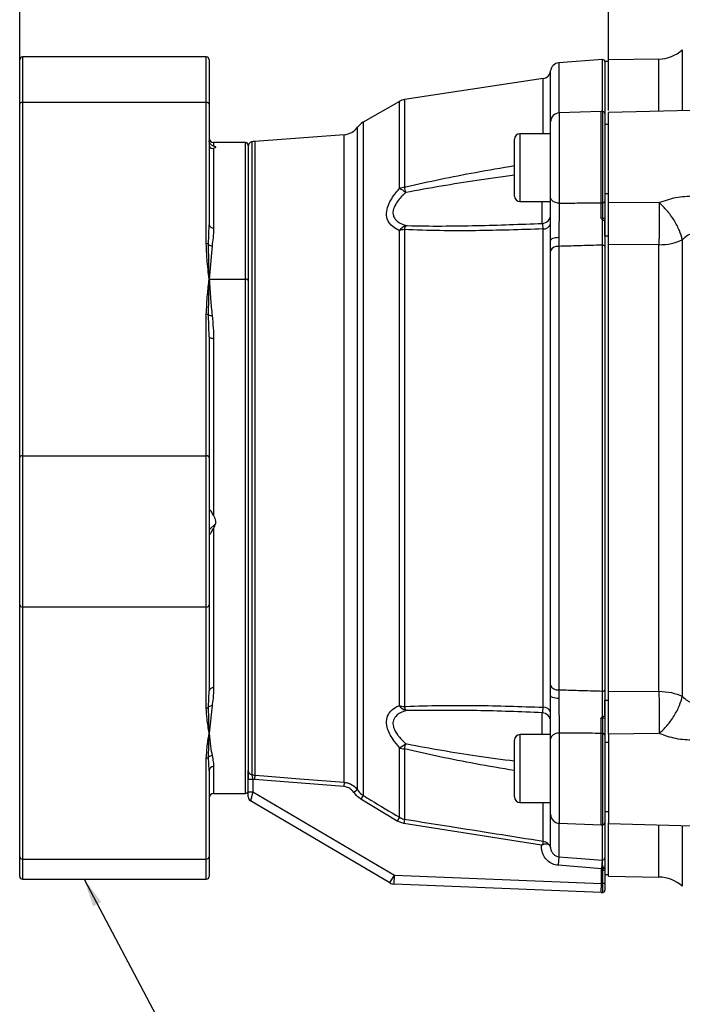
# Model space of a CAD drawing. Header units: inches. Extents: x 0.4 to 16.6, y 0.2 to 10.8.
# Tile 8 of 15: x 7.4 to 10.4, y 3.9 to 8.4. Entities that reach past the tile are written whole.
import ezdxf

# ---------------------------------------------------------------- set-up
doc = ezdxf.new("R2010")
doc.units = ezdxf.units.IN
doc.header["$MEASUREMENT"] = 0
doc.layers.add('SLD-0', color=7, linetype='Continuous', lineweight=25)
doc.styles.add('SLDTEXTSTYLE0', font='TXT', dxfattribs={"width": 0.75})
doc.dimstyles.new('SLDDIMSTYLE0', dxfattribs={"dimtxt": 0.145833, "dimasz": 0.13, "dimexe": 0, "dimexo": 0.0625, "dimgap": 0.036458, "dimtad": 0, "dimtih": 1, "dimtoh": 1, "dimdec": 1, "dimlfac": 1.5, "dimrnd": 1e-09, "dimzin": 12, "dimdsep": 46, "dimtxsty": 'SLDTEXTSTYLE0', "dimsah": 1, "dimcen": 0.09, "dimadec": 0, "dimazin": 3, "dimtfac": 1, "dimtdec": 1, "dimtofl": 0, "dimtmove": 0, "dimatfit": 3, "dimfxl": 0, "dimfrac": 2, "dimtolj": 1, "dimtzin": 12, "dimarcsym": 0})
doc.dimstyles.new('SLDDIMSTYLE1', dxfattribs={"dimtxt": 0.18, "dimasz": 0.13, "dimexe": 0, "dimexo": 0.0625, "dimgap": 0, "dimtad": 0, "dimtih": 1, "dimtoh": 1, "dimdec": 0, "dimrnd": 1e-09, "dimzin": 0, "dimdsep": 46, "dimtxsty": 'Standard', "dimsah": 1, "dimcen": 0.09, "dimadec": 0, "dimazin": 0, "dimtfac": 0.13, "dimtdec": 0, "dimtofl": 0, "dimtmove": 0, "dimatfit": 3, "dimfxl": 0, "dimfrac": 2, "dimtolj": 1, "dimtzin": 0, "dimarcsym": 0})

# ---------------------------------------------------------------- blocks, each defined once
blk = doc.blocks.new('_D')
at = {"layer": 'SLD-0'}
for p, q in [((7.3838, 8.0576), (7.3838, 9.6377)), ((12.3428, 9.5519), (12.3428, 9.6377)), ((7.3838, 9.5127), (9.0371, 9.5127)), ((9.2092, 9.5127), (9.1648, 9.5127)), ((9.1648, 9.5127), (9.1648, 9.281)), ((9.5324, 9.5127), (9.5768, 9.5127)), ((9.5768, 9.5127), (9.5768, 9.281)), ((12.3428, 9.5127), (9.7044, 9.5127)), ((9.1648, 9.281), (9.2092, 9.281)), ((9.5768, 9.281), (9.5324, 9.281))]:
    blk.add_line(p, q, dxfattribs=at)
for points in [[(7.3838, 9.5127), (7.5138, 9.4927), (7.5138, 9.5327)], [(12.3428, 9.5127), (12.2128, 9.5327), (12.2128, 9.4927)]]:
    blk.add_solid(points, dxfattribs=at)
at = {"layer": 'SLD-0', "char_height": 0.14583, "attachment_point": 1, "style": 'SLDTEXTSTYLE0'}
for s, insert in [('7.4', (9.2362, 9.7303)), ('189', (9.2092, 9.469))]:
    blk.add_mtext(s, dxfattribs=dict(at, insert=insert))
blk = doc.blocks.new('_D_1')
at = {"layer": 'SLD-0'}
for p, q in [((10.0971, 8.0188), (10.0971, 8.9069)), ((10.0971, 8.7819), (10.8796, 8.7819)), ((11.0516, 8.7819), (11.0073, 8.7819)), ((11.0073, 8.7819), (11.0073, 8.5502)), ((11.2671, 8.7819), (11.3115, 8.7819)), ((11.3115, 8.7819), (11.3115, 8.5502)), ((12.3428, 8.7819), (11.4391, 8.7819)), ((11.0073, 8.5502), (11.0516, 8.5502)), ((11.3115, 8.5502), (11.2671, 8.5502))]:
    blk.add_line(p, q, dxfattribs=at)
for points in [[(10.0971, 8.7819), (10.2271, 8.7619), (10.2271, 8.8019)], [(12.3428, 8.7819), (12.2128, 8.8019), (12.2128, 8.7619)]]:
    blk.add_solid(points, dxfattribs=at)
at = {"layer": 'SLD-0', "char_height": 0.14583, "attachment_point": 1, "style": 'SLDTEXTSTYLE0'}
for s, insert in [('3.4', (11.0247, 8.9995)), ('86', (11.0516, 8.7382))]:
    blk.add_mtext(s, dxfattribs=dict(at, insert=insert))

msp = doc.modelspace()

# ---------------------------------------------------------------- linework, layer by layer
at = {"color": 7, "linetype": 'Continuous', "lineweight": 25}
for p, q in [((8.2438, 8.225), (7.3971, 8.225)), ((10.3293, 8.215), (10.097, 8.211)), ((7.3838, 8.0076), (7.3838, 8.2117)), ((8.2571, 8.2117), (8.2571, 8.0076)), ((10.0692, 8.2128), (9.8683, 8.1978)), ((10.0971, 8.2035), (10.0804, 8.2035)), ((10.0804, 8.2035), (10.0804, 7.9631)), ((9.7961, 8.125), (9.1565, 8.0281)), ((7.3838, 6.3794), (7.3838, 8.0076)), ((7.3971, 8.0153), (7.3971, 6.3871)), ((8.2438, 8.0153), (7.3971, 8.0153)), ((8.2438, 7.3637), (8.2438, 8.0153)), ((8.2571, 8.0076), (8.2571, 7.4512)), ((9.1333, 8.0199), (8.9664, 7.924)), ((12.3429, 8.0276), (10.097, 7.9688)), ((10.0637, 7.9738), (9.8704, 7.9671)), ((10.0804, 7.9631), (10.0804, 7.5597)), ((9.8301, 7.5782), (9.8301, 7.9254)), ((10.0971, 7.9129), (10.0804, 7.9129)), ((8.8793, 7.8667), (8.4673, 7.8359)), ((9.8301, 7.8712), (9.6891, 7.8712)), ((8.4238, 7.8302), (8.2771, 7.8302)), ((8.2771, 7.8042), (8.2847, 7.807)), ((8.4371, 7.8168), (8.4371, 7.1935)), ((9.6638, 7.5838), (9.6638, 7.8458)), ((8.2771, 7.8042), (8.2771, 7.4365)), ((10.0804, 7.5952), (10.0971, 7.5952)), ((9.6891, 7.5585), (9.8301, 7.5585)), ((10.0971, 7.5561), (10.3308, 7.5534)), ((10.0971, 7.3993), (10.0971, 7.5493)), ((8.2544, 7.3606), (8.2571, 7.4512)), ((10.0715, 7.473), (10.0716, 7.4821)), ((10.0804, 7.4841), (10.0804, 7.4737)), ((10.0804, 7.3993), (10.0804, 7.4692)), ((9.1333, 5.2363), (9.1333, 7.424)), ((9.1565, 7.4293), (9.1565, 5.2311)), ((9.7961, 5.2281), (9.7961, 7.4323)), ((10.0971, 7.3993), (10.0804, 7.3993)), ((10.0804, 7.3993), (10.0804, 5.2611)), ((10.0971, 5.2611), (10.0971, 7.3993)), ((8.2571, 7.2012), (8.2544, 7.3606)), ((8.2703, 7.354), (8.2571, 7.2012)), ((9.8299, 7.3314), (9.8301, 7.3794)), ((9.8687, 7.3921), (9.8683, 7.3518)), ((9.8683, 7.3518), (9.8683, 5.3085)), ((10.0692, 5.3024), (10.0692, 7.3579)), ((10.3293, 7.3589), (10.0971, 7.3606)), ((10.3293, 5.3014), (10.3293, 7.3589)), ((10.4373, 7.3819), (10.4373, 5.2784)), ((9.8299, 5.3289), (9.8299, 7.3314)), ((8.2544, 7.0357), (8.2571, 7.2012)), ((8.2571, 7.2012), (8.4238, 7.2012)), ((8.4371, 7.1935), (8.4371, 4.8962)), ((8.2438, 6.3871), (8.2438, 7.0388)), ((8.2571, 6.9358), (8.2544, 7.0357)), ((8.2571, 6.9358), (8.2571, 6.3794)), ((8.2771, 6.9278), (8.2771, 6.1128)), ((7.3838, 5.7006), (7.3838, 6.3794)), ((7.3971, 6.3871), (7.3971, 5.6897)), ((7.3971, 6.3871), (8.2438, 6.3871)), ((8.2438, 5.6897), (8.2438, 6.3871)), ((8.2571, 6.3794), (8.2571, 5.7006)), ((8.2847, 6.0975), (8.2771, 6.1128)), ((8.2771, 6.0525), (8.2771, 5.3172)), ((7.3838, 4.5392), (7.3838, 5.7006)), ((8.2438, 5.6897), (7.3971, 5.6897)), ((7.3971, 5.6897), (7.3971, 4.5283)), ((8.2438, 5.2249), (8.2438, 5.6897)), ((8.2571, 5.7006), (8.2571, 5.3037)), ((9.8301, 5.2809), (9.8299, 5.3289)), ((8.2544, 5.2292), (8.2571, 5.3037)), ((9.8683, 5.3085), (9.8687, 5.2683)), ((10.0971, 5.2998), (10.3293, 5.3014)), ((8.2571, 5.109), (8.2544, 5.2292)), ((8.2703, 5.2339), (8.2571, 5.109)), ((10.0804, 5.2611), (10.0971, 5.2611)), ((10.0804, 5.191), (10.0804, 5.2611)), ((10.0971, 5.1113), (10.0971, 5.2611)), ((10.0716, 5.1783), (10.0715, 5.1873)), ((10.0804, 5.1866), (10.0804, 5.1762)), ((8.2544, 4.9974), (8.2571, 5.109)), ((9.8301, 5.1018), (9.6891, 5.1018)), ((10.0804, 5.1007), (10.0804, 4.6973)), ((10.3308, 5.107), (10.0971, 5.1042)), ((9.1333, 4.7209), (9.1333, 5.0422)), ((9.6638, 4.8145), (9.6638, 5.0765)), ((9.8301, 4.7349), (9.8301, 5.0821)), ((10.0971, 5.0652), (10.0804, 5.0652)), ((8.2438, 4.5283), (8.2438, 4.9931)), ((8.2571, 4.936), (8.2544, 4.9974)), ((9.1565, 5.0361), (9.1565, 4.7122)), ((8.2571, 4.936), (8.2571, 4.5392)), ((8.4673, 4.9148), (8.4657, 4.8952)), ((8.4371, 4.8962), (8.4579, 4.8962)), ((8.4371, 4.8386), (8.4371, 4.8962)), ((8.4657, 4.8952), (8.4579, 4.8962)), ((8.4579, 4.8962), (8.4579, 4.8386)), ((8.8778, 4.8625), (8.4657, 4.8952)), ((8.8793, 4.8821), (8.8778, 4.8625)), ((8.2771, 4.8302), (8.4238, 4.8302)), ((8.4371, 4.8386), (8.4579, 4.8386)), ((8.4371, 4.8145), (8.4371, 4.8386)), ((8.4579, 4.8386), (8.4474, 4.7965)), ((8.4579, 4.8386), (9.1106, 4.4547)), ((8.9405, 4.847), (8.9237, 4.8355)), ((8.9664, 4.8219), (8.956, 4.8048)), ((9.0895, 4.4188), (8.4474, 4.7965)), ((9.1229, 4.7037), (8.956, 4.8048)), ((9.6891, 4.7892), (9.8301, 4.7892)), ((9.8299, 4.5815), (9.8299, 4.7892)), ((9.1333, 4.7209), (9.1229, 4.7037)), ((10.0804, 4.7474), (10.0971, 4.7474)), ((9.1534, 4.6925), (9.1229, 4.7037)), ((9.1565, 4.7122), (9.1534, 4.6925)), ((9.7882, 4.5918), (9.1534, 4.6925)), ((9.8704, 4.6933), (10.0637, 4.6865)), ((10.0804, 4.6973), (10.0804, 4.496)), ((10.097, 4.6916), (11.3006, 4.66)), ((9.7961, 4.6108), (9.7936, 4.5946)), ((7.3838, 4.4487), (7.3838, 4.5392)), ((8.2571, 4.5392), (8.2571, 4.4487)), ((9.8683, 4.5393), (9.8652, 4.4995)), ((7.3971, 4.5283), (8.2438, 4.5283)), ((10.0651, 4.4839), (9.8652, 4.4995)), ((10.0682, 4.5238), (10.0651, 4.4839)), ((10.0682, 4.5238), (10.0692, 4.5237)), ((10.0804, 4.4928), (10.0804, 4.4852)), ((9.0895, 4.4188), (9.1106, 4.4547)), ((9.1089, 4.4131), (9.1106, 4.4547)), ((9.1106, 4.4547), (10.0651, 4.4153)), ((10.0689, 4.4832), (10.0651, 4.4839)), ((10.0651, 4.4153), (10.0651, 4.4839)), ((10.0716, 4.476), (10.0689, 4.4832)), ((10.0705, 4.4849), (10.071, 4.4908)), ((10.0716, 4.476), (10.0705, 4.4849)), ((10.0716, 4.4153), (10.0716, 4.476)), ((10.0804, 4.476), (10.0716, 4.476)), ((10.0804, 4.4852), (10.0804, 4.476)), ((10.0804, 4.476), (10.0804, 4.4153)), ((10.0804, 4.4568), (10.0971, 4.4568)), ((10.097, 4.4494), (10.3293, 4.4453)), ((7.3971, 4.4354), (8.2438, 4.4354)), ((10.0634, 4.3736), (9.1089, 4.4131)), ((10.0634, 4.3736), (10.0651, 4.4153)), ((10.0651, 4.4153), (10.0716, 4.4153)), ((10.0716, 4.3741), (10.0716, 4.4153)), ((10.0804, 4.4153), (10.0716, 4.4153)), ((10.0804, 4.4153), (10.0804, 4.3844))]:
    msp.add_line(p, q, dxfattribs=at)
at = {"color": 8, "linetype": 'Continuous', "lineweight": 25}
for p, q in [((7.3971, 8.225), (7.3971, 8.0153)), ((8.2438, 8.0153), (8.2438, 8.225)), ((10.3293, 7.9749), (10.3293, 8.215)), ((10.4373, 8.2572), (10.4373, 7.9777)), ((9.8683, 8.1978), (9.8683, 7.967)), ((10.0692, 7.9737), (10.0692, 8.2128)), ((9.7961, 7.8712), (9.7961, 8.125)), ((9.8299, 7.8712), (9.8299, 8.1605)), ((9.1333, 7.6181), (9.1333, 8.0199)), ((9.1565, 8.0281), (9.1565, 7.6243)), ((9.8704, 7.9671), (9.8704, 7.5512)), ((10.0637, 7.5529), (10.0637, 7.9738)), ((10.0716, 7.5532), (10.0716, 7.9734)), ((8.9405, 4.847), (8.9405, 7.9008)), ((8.9664, 7.924), (8.9664, 4.8219)), ((8.8793, 4.8821), (8.8793, 7.8667)), ((9.6891, 7.8712), (9.6891, 7.5585)), ((8.2771, 7.8302), (8.2771, 7.8143)), ((8.4238, 7.2012), (8.4238, 7.8302)), ((8.4528, 7.8335), (8.4528, 4.9174)), ((8.4673, 7.8359), (8.4673, 4.9148)), ((9.7922, 7.4578), (9.7922, 7.5585)), ((8.4238, 4.8302), (8.4238, 7.2012)), ((8.2873, 6.0752), (8.2571, 6.046)), ((9.7922, 5.1018), (9.7922, 5.2025)), ((9.6891, 5.1018), (9.6891, 4.7892)), ((9.8704, 5.1092), (9.8704, 4.6933)), ((10.0637, 4.6865), (10.0637, 5.1074)), ((10.0716, 4.687), (10.0716, 5.1071)), ((8.2771, 4.9544), (8.2771, 4.8302)), ((9.7961, 4.6108), (9.7961, 4.7892)), ((9.8683, 4.6934), (9.8683, 4.5393)), ((10.0692, 4.5237), (10.0692, 4.6867)), ((10.3293, 4.4453), (10.3293, 4.6855)), ((10.4373, 4.6827), (10.4373, 4.4031)), ((7.3971, 4.5283), (7.3971, 4.4354)), ((8.2438, 4.4354), (8.2438, 4.5283))]:
    msp.add_line(p, q, dxfattribs=at)
at = {"color": 7, "linetype": 'Continuous', "lineweight": 25, "flags": 128}
for points in [[(7.3971, 8.0153), (7.3945, 8.0152), (7.392, 8.0148), (7.3897, 8.014), (7.3877, 8.0131), (7.386, 8.0119), (7.3848, 8.0106), (7.384, 8.0091), (7.3838, 8.0076)], [(8.2571, 8.0076), (8.2568, 8.0091), (8.2561, 8.0106), (8.2549, 8.0119), (8.2532, 8.0131), (8.2512, 8.014), (8.2489, 8.0148), (8.2464, 8.0152), (8.2438, 8.0153)], [(9.8704, 7.5512), (9.8624, 7.5518), (9.8549, 7.5535), (9.8479, 7.556), (9.8418, 7.5594), (9.8369, 7.5635), (9.8332, 7.5681), (9.8309, 7.573), (9.8301, 7.5782)], [(9.8687, 7.3921), (9.861, 7.3917), (9.8537, 7.3909), (9.8471, 7.3896), (9.8413, 7.388), (9.8365, 7.3862), (9.833, 7.384), (9.8309, 7.3818), (9.8301, 7.3794)], [(10.0692, 7.3579), (10.0714, 7.3579), (10.0735, 7.3576), (10.0754, 7.3571), (10.0771, 7.3564), (10.0785, 7.3556), (10.0796, 7.3545), (10.0802, 7.3534), (10.0804, 7.3523)], [(8.4371, 7.1935), (8.4368, 7.195), (8.4361, 7.1964), (8.4349, 7.1978), (8.4332, 7.199), (8.4312, 7.1999), (8.4289, 7.2006), (8.4264, 7.2011), (8.4238, 7.2012)], [(8.2571, 6.9358), (8.2575, 6.9342), (8.2586, 6.9327), (8.2605, 6.9313), (8.263, 6.9301), (8.266, 6.9291), (8.2694, 6.9284), (8.2732, 6.9279), (8.2771, 6.9278)], [(7.3971, 6.3871), (7.3945, 6.387), (7.392, 6.3865), (7.3897, 6.3858), (7.3877, 6.3848), (7.386, 6.3837), (7.3848, 6.3823), (7.384, 6.3809), (7.3838, 6.3794)], [(8.2571, 6.3794), (8.2568, 6.3809), (8.2561, 6.3823), (8.2549, 6.3837), (8.2532, 6.3848), (8.2512, 6.3858), (8.2489, 6.3865), (8.2464, 6.387), (8.2438, 6.3871)], [(9.8687, 5.2683), (9.861, 5.2687), (9.8537, 5.2695), (9.8471, 5.2707), (9.8413, 5.2723), (9.8365, 5.2742), (9.833, 5.2763), (9.8309, 5.2786), (9.8301, 5.2809)], [(10.0692, 5.3024), (10.0714, 5.3024), (10.0735, 5.3027), (10.0754, 5.3032), (10.0771, 5.3039), (10.0785, 5.3048), (10.0796, 5.3058), (10.0802, 5.3069), (10.0804, 5.3081)], [(9.8704, 5.1092), (9.8624, 5.1085), (9.8549, 5.1069), (9.8479, 5.1043), (9.8418, 5.1009), (9.8369, 5.0969), (9.8332, 5.0923), (9.8309, 5.0873), (9.8301, 5.0821)], [(8.4673, 4.9148), (8.5088, 4.9115), (8.675, 4.8983), (8.8793, 4.8821)], [(9.8683, 4.5393), (9.9514, 4.5329), (10.0682, 4.5238)]]:
    msp.add_lwpolyline(points, dxfattribs=at)
at = {"color": 7, "linetype": 'Continuous', "lineweight": 25}
for centre, radius, start, end in [((7.3971, 8.2117), 0.0133, 90, 180), ((8.2438, 8.2117), 0.0133, 0, 90), ((10.3264, 8.3817), 0.1667, 271, 311.7081), ((9.8714, 8.1562), 0.0417, 94.2704, 174.1396), ((10.07, 8.2024), 0.0104, 0, 94.2704), ((9.7901, 8.1646), 0.04, 278.6206, 354.1396), ((9.1665, 7.9621), 0.0667, 98.6206, 119.8916), ((9.8718, 7.9254), 0.0417, 92, 180), ((10.0651, 7.9322), 0.0417, 81.0288, 92), ((10.07, 7.9631), 0.0104, 0, 81.0288), ((8.8731, 7.9498), 0.0833, 274.2704, 323.9524), ((9.0079, 7.8517), 0.0833, 119.8916, 143.9524), ((9.6891, 7.8458), 0.0253, 90, 180), ((8.2771, 7.8502), 0.02, 180, 270), ((8.4238, 7.8168), 0.0133, 0, 90), ((8.4579, 7.8134), 0.0208, 104.4005, 180), ((8.4735, 7.7528), 0.0833, 94.2704, 104.4005), ((9.1656, 7.5435), 0.0812, 96.4019, 113.4175), ((8.4108, 7.4092), 0.7761, 14.2532, 16.0881), ((9.0801, 7.4955), 0.1337, 51.6464, 66.5412), ((9.6891, 7.5838), 0.0253, 180, 270), ((10.0651, 7.6192), 0.0663, 268.7401, 275.6252), ((10.0722, 7.5617), 0.00847, 266.1564, 346.2701), ((9.7902, 7.4977), 0.0399, 272.9307, 359.9395), ((8.2748, 7.4543), 0.018, 189.8974, 277.2829), ((9.1893, 7.3844), 0.0687, 112.5387, 144.7271), ((9.2267, 7.415), 0.0717, 152.773, 168.5112), ((9.7987, 7.4647), 0.0325, 265.5464, 345.5192), ((10.0735, 7.494), 0.0121, 261.2668, 305.2267), ((9.1652, 7.3368), 0.0929, 95.3748, 110.1104), ((8.2444, 7.3458), 0.0179, 55.9819, 91.8916), ((8.2716, 7.3796), 0.0256, 227.7231, 267.1119), ((9.8639, 7.3139), 0.0382, 83.3329, 152.698), ((8.2444, 7.0209), 0.0179, 55.9819, 91.8916), ((8.2665, 7.0628), 0.0297, 245.9057, 277.3299), ((7.396, 5.7019), 0.0123, 186.452, 275.2489), ((8.2449, 5.7019), 0.0123, 264.7511, 353.548), ((8.2744, 5.2997), 0.0177, 81.1828, 166.8807), ((9.8639, 5.3465), 0.0382, 207.302, 276.6671), ((8.2441, 5.2394), 0.0145, 268.8149, 315.1508), ((8.2681, 5.2124), 0.0216, 84.0312, 129.2671), ((9.1652, 5.3235), 0.0929, 249.8896, 264.6252), ((9.1893, 5.276), 0.0687, 215.2729, 247.4613), ((9.2267, 5.2453), 0.0717, 191.4888, 207.227), ((9.7987, 5.1956), 0.0325, 14.4808, 94.4536), ((9.7902, 5.1626), 0.0399, 0.0605, 87.0693), ((10.0735, 5.1663), 0.0121, 54.7733, 98.7332), ((9.6891, 5.0765), 0.0253, 90, 180), ((10.0651, 5.0412), 0.0663, 84.3748, 91.2599), ((10.0722, 5.0987), 0.00847, 13.7299, 93.8436), ((9.0801, 5.1649), 0.1337, 293.4588, 308.3536), ((9.1656, 5.1168), 0.0812, 246.5825, 263.5981), ((8.4108, 5.2511), 0.7761, 343.9119, 345.7468), ((8.2441, 5.0077), 0.0145, 268.8149, 315.1508), ((8.2712, 4.9833), 0.0219, 92.2468, 140.0186), ((8.2763, 4.9352), 0.0192, 87.6342, 177.4205), ((8.4569, 4.9368), 0.0198, 181.2616, 257.811), ((8.2771, 4.8102), 0.02, 90, 180), ((8.4238, 4.8435), 0.0133, 270, 0), ((8.4579, 4.8145), 0.0208, 180, 239.5345), ((9.6891, 4.8145), 0.0253, 180, 270), ((9.8718, 4.7349), 0.0417, 180, 268), ((10.0651, 4.7282), 0.0417, 268, 278.9712), ((10.07, 4.6973), 0.0104, 278.9712, 0), ((7.396, 4.5405), 0.0123, 186.452, 275.2489), ((8.2449, 4.5405), 0.0123, 264.7511, 353.548), ((10.0702, 4.5339), 0.0102, 264.6983, 358.6769), ((10.0731, 4.5044), 0.0137, 261.2097, 302.264), ((7.3971, 4.4487), 0.0133, 180, 270), ((8.2438, 4.4487), 0.0133, 270, 0), ((10.0729, 4.5728), 0.088, 268.4308, 274.9122), ((9.1106, 4.4547), 0.0417, 239.5345, 267.6338), ((10.3264, 4.2787), 0.1667, 48.2919, 89), ((10.0651, 4.4153), 0.0417, 267.6338, 278.9712), ((10.0651, 4.4153), 0.0417, 267.6338, 278.9712), ((10.07, 4.3844), 0.0104, 278.9254, 0.0012), ((10.07, 4.3844), 0.0104, 278.9712, 0), ((10.07, 4.3844), 0.0104, 278.9712, 0)]:
    msp.add_arc(centre, radius, start, end, dxfattribs=at)
for points, knots in [([(10.0971, 7.9776), (10.0971, 7.9837), (10.0971, 8.0209), (10.0971, 8.0741), (10.0971, 8.1356), (10.0971, 8.1786), (10.0971, 8.2059), (10.0971, 8.2093), (10.0971, 8.211)], [0, 0, 0, 0, 0.037793, 0.230235, 0.422676, 0.615117, 0.807559, 1, 1, 1, 1]), ([(10.0971, 7.5561), (10.0971, 7.5823), (10.0971, 7.6346), (10.0971, 7.7294), (10.0971, 7.8206), (10.0971, 7.899), (10.0971, 7.9499), (10.0971, 7.9726), (10.0971, 7.9673), (10.0971, 7.9667)], [0, 0, 0, 0, 0.162629, 0.325259, 0.487888, 0.650518, 0.813147, 0.975777, 1, 1, 1, 1]), ([(8.2771, 7.8143), (8.2733, 7.8157), (8.2686, 7.8175), (8.2628, 7.8234), (8.2604, 7.8267), (8.2587, 7.83), (8.2578, 7.8327), (8.2572, 7.8355), (8.2571, 7.837), (8.2571, 7.8378)], [0, 0, 0, 0, 0.495678, 0.622011, 0.747804, 0.813896, 0.874683, 0.935121, 1, 1, 1, 1]), ([(8.2571, 7.8187), (8.2571, 7.8177), (8.2572, 7.8159), (8.2578, 7.8131), (8.2587, 7.8105), (8.2604, 7.8078), (8.2627, 7.8055), (8.2686, 7.8024), (8.2733, 7.8034), (8.2771, 7.8042)], [0, 0, 0, 0, 0.064717, 0.125011, 0.185632, 0.251502, 0.376747, 0.502182, 1, 1, 1, 1]), ([(8.2847, 7.807), (8.2862, 7.8077), (8.2884, 7.8087), (8.2885, 7.8101), (8.2859, 7.8119), (8.281, 7.8133), (8.2771, 7.8143)], [0, 0, 0, 0, 0.251096, 0.375964, 0.500949, 1, 1, 1, 1]), ([(9.1333, 7.424), (9.1231, 7.4294), (9.0982, 7.4423), (9.0754, 7.4726), (9.0725, 7.5126), (9.0869, 7.5566), (9.111, 7.5922), (9.1296, 7.6138), (9.1333, 7.6181)], [0, 0, 0, 0, 0.1623365, 0.3957874, 0.5541822, 0.7119256, 0.9428172, 1, 1, 1, 1]), ([(9.163, 7.6003), (9.1593, 7.5969), (9.1413, 7.5801), (9.1173, 7.5523), (9.1029, 7.5181), (9.1038, 7.4995), (9.1098, 7.482), (9.1194, 7.4706), (9.1391, 7.457), (9.1528, 7.4517), (9.163, 7.4478)], [0, 0, 0, 0, 0.060426, 0.295827, 0.448101, 0.575654, 0.598782, 0.771911, 0.830481, 1, 1, 1, 1]), ([(9.8301, 7.3794), (9.8301, 7.3839), (9.8301, 7.4108), (9.8301, 7.4629), (9.8301, 7.5281), (9.8301, 7.5627), (9.8301, 7.5782)], [0, 0, 0, 0, 0.067291, 0.398, 0.728909, 1, 1, 1, 1]), ([(10.3308, 7.5534), (10.3561, 7.5626), (10.4069, 7.581), (10.4627, 7.5836), (10.4906, 7.5849)], [0, 0, 0, 0, 0.499654, 1, 1, 1, 1]), ([(9.8704, 7.5512), (9.8701, 7.5387), (9.8696, 7.5111), (9.869, 7.4589), (9.8687, 7.4172), (9.8687, 7.3957), (9.8687, 7.3921)], [0, 0, 0, 0, 0.271237, 0.602164, 0.932744, 1, 1, 1, 1]), ([(9.8704, 7.5512), (9.8976, 7.5514), (9.9621, 7.5519), (10.0265, 7.5526), (10.0637, 7.5529)], [0, 0, 0, 0, 0.423273, 1, 1, 1, 1]), ([(10.0626, 7.4839), (10.0627, 7.4907), (10.063, 7.5156), (10.0634, 7.5372), (10.0637, 7.5529)], [0, 0, 0, 0, 0.270251, 1, 1, 1, 1]), ([(10.0716, 7.4821), (10.0716, 7.5003), (10.0716, 7.5259), (10.0716, 7.5471), (10.0716, 7.5532)], [0, 0, 0, 0, 0.710596, 1, 1, 1, 1]), ([(10.0804, 7.5597), (10.0804, 7.5531), (10.0804, 7.5306), (10.0804, 7.5035), (10.0804, 7.4841)], [0, 0, 0, 0, 0.289375, 1, 1, 1, 1]), ([(10.0971, 7.3606), (10.0971, 7.376), (10.0971, 7.4069), (10.0971, 7.4599), (10.0971, 7.5122), (10.0971, 7.5415), (10.0971, 7.5561)], [0, 0, 0, 0, 0.249637, 0.499338, 0.749095, 1, 1, 1, 1]), ([(10.3308, 7.5534), (10.3309, 7.5356), (10.3312, 7.5061), (10.3309, 7.4538), (10.3304, 7.4046), (10.3297, 7.3739), (10.3293, 7.3589)], [0, 0, 0, 0, 0.30035, 0.499876, 0.756119, 1, 1, 1, 1]), ([(10.4373, 7.3819), (10.4336, 7.3959), (10.4259, 7.4247), (10.4004, 7.4727), (10.3676, 7.5185), (10.3428, 7.542), (10.3308, 7.5534)], [0, 0, 0, 0, 0.243136, 0.5, 0.756864, 1, 1, 1, 1]), ([(9.163, 7.4478), (9.1651, 7.4477), (9.2737, 7.4448), (9.4834, 7.446), (9.6916, 7.454), (9.7922, 7.4578)], [0, 0, 0, 0, 0.009852, 0.5214842, 1, 1, 1, 1]), ([(9.7961, 7.4323), (9.796, 7.435), (9.7955, 7.4435), (9.7943, 7.4541), (9.7929, 7.4566), (9.7922, 7.4578)], [0, 0, 0, 0, 0.1914508, 0.5944568, 1, 1, 1, 1]), ([(10.0626, 7.4839), (10.0629, 7.4838), (10.0652, 7.4827), (10.0683, 7.4819), (10.071, 7.482), (10.0716, 7.4821)], [0, 0, 0, 0, 0.122007, 0.78766, 1, 1, 1, 1]), ([(10.0694, 7.4742), (10.0692, 7.4744), (10.0667, 7.4774), (10.0645, 7.4807), (10.0626, 7.4838), (10.0626, 7.4839)], [0, 0, 0, 0, 0.066377, 0.979914, 1, 1, 1, 1]), ([(10.0692, 7.3579), (10.0692, 7.3746), (10.0692, 7.4079), (10.0693, 7.4495), (10.0693, 7.4711), (10.0694, 7.4742)], [0, 0, 0, 0, 0.46098, 0.92197, 1, 1, 1, 1]), ([(10.0694, 7.4742), (10.0696, 7.474), (10.07, 7.4735), (10.0708, 7.4731), (10.0713, 7.473), (10.0715, 7.473)], [0, 0, 0, 0, 0.389404, 0.782582, 1, 1, 1, 1]), ([(10.0715, 7.473), (10.0726, 7.473), (10.0749, 7.4731), (10.0777, 7.4732), (10.0797, 7.4734), (10.0804, 7.4736), (10.0804, 7.4737), (10.0804, 7.4737), (10.0804, 7.4737)], [0, 0, 0, 0, 0.235176, 0.470333, 0.705978, 0.942317, 0.981347, 1, 1, 1, 1]), ([(10.0804, 7.4737), (10.0804, 7.4711), (10.0804, 7.4489), (10.0804, 7.4053), (10.0804, 7.3699), (10.0804, 7.3523)], [0, 0, 0, 0, 0.062626, 0.531308, 1, 1, 1, 1]), ([(8.2771, 7.4365), (8.2766, 7.4215), (8.2757, 7.3947), (8.2719, 7.3664), (8.2703, 7.354)], [0, 0, 0, 0, 0.5599908, 1, 1, 1, 1]), ([(9.7961, 7.4323), (9.692, 7.4288), (9.5329, 7.4236), (9.3196, 7.4233), (9.2109, 7.4273), (9.1565, 7.4293)], [0, 0, 0, 0, 0.486338, 0.743005, 1, 1, 1, 1]), ([(10.4906, 7.4106), (10.4853, 7.4102), (10.4748, 7.4094), (10.4556, 7.4002), (10.4446, 7.3892), (10.4373, 7.3819)], [0, 0, 0, 0, 0.251921, 0.502064, 1, 1, 1, 1]), ([(8.2571, 7.2012), (8.2534, 7.2315), (8.2468, 7.2855), (8.2447, 7.3398), (8.2438, 7.3637)], [0, 0, 0, 0, 0.560053, 1, 1, 1, 1]), ([(10.0692, 7.3579), (10.0324, 7.3568), (9.9654, 7.3547), (9.8985, 7.3527), (9.8683, 7.3518)], [0, 0, 0, 0, 0.549647, 1, 1, 1, 1]), ([(8.2438, 7.0388), (8.2452, 7.0692), (8.2476, 7.1234), (8.2542, 7.1775), (8.2571, 7.2012)], [0, 0, 0, 0, 0.559937, 1, 1, 1, 1]), ([(8.2571, 7.2012), (8.259, 7.1708), (8.2624, 7.1164), (8.2679, 7.0587), (8.2703, 7.0334)], [0, 0, 0, 0, 0.55997, 1, 1, 1, 1]), ([(8.2703, 7.0334), (8.2724, 7.014), (8.276, 6.9793), (8.2768, 6.9435), (8.2771, 6.9278)], [0, 0, 0, 0, 0.560073, 1, 1, 1, 1]), ([(8.2771, 6.1128), (8.2733, 6.1193), (8.2686, 6.1275), (8.2628, 6.1353), (8.2604, 6.138), (8.2587, 6.1392), (8.2578, 6.1392), (8.2572, 6.1384), (8.2571, 6.1373), (8.2571, 6.1367)], [0, 0, 0, 0, 0.495678, 0.622011, 0.747804, 0.813896, 0.874683, 0.935121, 1, 1, 1, 1]), ([(8.2771, 6.0525), (8.281, 6.0595), (8.2859, 6.0684), (8.2885, 6.0801), (8.2884, 6.0881), (8.2862, 6.0938), (8.2847, 6.0975)], [0, 0, 0, 0, 0.501432, 0.626846, 0.751068, 1, 1, 1, 1]), ([(8.2571, 6.0222), (8.2571, 6.022), (8.2572, 6.0214), (8.2578, 6.0215), (8.2587, 6.0225), (8.2604, 6.0246), (8.2627, 6.0282), (8.2686, 6.0375), (8.2733, 6.0459), (8.2771, 6.0525)], [0, 0, 0, 0, 0.064717, 0.125011, 0.185632, 0.251502, 0.376747, 0.502182, 1, 1, 1, 1]), ([(8.2771, 5.3172), (8.2766, 5.3012), (8.2757, 5.2726), (8.2719, 5.2457), (8.2703, 5.2339)], [0, 0, 0, 0, 0.559991, 1, 1, 1, 1]), ([(9.8301, 5.0821), (9.8301, 5.1015), (9.8301, 5.1402), (9.8301, 5.211), (9.8301, 5.2583), (9.8301, 5.2807), (9.8301, 5.2809)], [0, 0, 0, 0, 0.332453, 0.664935, 0.996731, 1, 1, 1, 1]), ([(9.8683, 5.3085), (9.8985, 5.3076), (9.9654, 5.3056), (10.0324, 5.3036), (10.0692, 5.3024)], [0, 0, 0, 0, 0.450353, 1, 1, 1, 1]), ([(9.8687, 5.2683), (9.8687, 5.2681), (9.8687, 5.2502), (9.8689, 5.2123), (9.8695, 5.1556), (9.8701, 5.1247), (9.8704, 5.1092)], [0, 0, 0, 0, 0.0032673, 0.3349165, 0.6673831, 1, 1, 1, 1]), ([(10.0694, 5.1861), (10.0693, 5.1893), (10.0693, 5.2108), (10.0692, 5.2525), (10.0692, 5.2858), (10.0692, 5.3024)], [0, 0, 0, 0, 0.07803, 0.53902, 1, 1, 1, 1]), ([(10.0804, 5.3081), (10.0804, 5.2904), (10.0804, 5.255), (10.0804, 5.2115), (10.0804, 5.1893), (10.0804, 5.1866)], [0, 0, 0, 0, 0.468692, 0.937374, 1, 1, 1, 1]), ([(10.0971, 5.1042), (10.0971, 5.1188), (10.0971, 5.148), (10.0971, 5.2002), (10.0971, 5.2532), (10.0971, 5.2842), (10.0971, 5.2998)], [0, 0, 0, 0, 0.249637, 0.499339, 0.749096, 1, 1, 1, 1]), ([(10.3293, 5.3014), (10.3297, 5.2865), (10.3304, 5.2557), (10.3309, 5.2066), (10.3312, 5.1543), (10.3309, 5.1247), (10.3308, 5.107)], [0, 0, 0, 0, 0.243881, 0.500124, 0.699654, 1, 1, 1, 1]), ([(10.3308, 5.107), (10.3428, 5.1184), (10.3676, 5.1418), (10.4004, 5.1876), (10.4259, 5.2357), (10.4336, 5.2644), (10.4373, 5.2784)], [0, 0, 0, 0, 0.243136, 0.5, 0.756864, 1, 1, 1, 1]), ([(10.4373, 5.2784), (10.4446, 5.2711), (10.4557, 5.2601), (10.4749, 5.251), (10.4854, 5.2502), (10.4906, 5.2498)], [0, 0, 0, 0, 0.498523, 0.750294, 1, 1, 1, 1]), ([(8.2571, 5.109), (8.2534, 5.1306), (8.2468, 5.1691), (8.2447, 5.2079), (8.2438, 5.2249)], [0, 0, 0, 0, 0.5600533, 1, 1, 1, 1]), ([(9.1333, 5.0422), (9.1231, 5.0546), (9.0982, 5.0845), (9.0754, 5.1302), (9.0725, 5.1721), (9.0869, 5.2064), (9.111, 5.2257), (9.1296, 5.2346), (9.1333, 5.2363)], [0, 0, 0, 0, 0.1623365, 0.3957874, 0.5541822, 0.7119256, 0.9428172, 1, 1, 1, 1]), ([(9.1565, 5.2311), (9.1588, 5.2312), (9.2671, 5.2365), (9.4802, 5.2385), (9.692, 5.2315), (9.7961, 5.2281)], [0, 0, 0, 0, 0.010657, 0.513477, 1, 1, 1, 1]), ([(9.7922, 5.2025), (9.7926, 5.203), (9.7936, 5.2043), (9.7951, 5.2117), (9.7958, 5.2226), (9.7961, 5.2281)], [0, 0, 0, 0, 0.207401, 0.604963, 1, 1, 1, 1]), ([(9.163, 5.2125), (9.1593, 5.2112), (9.1413, 5.2049), (9.1173, 5.1906), (9.1029, 5.1646), (9.1038, 5.1455), (9.1098, 5.1247), (9.1194, 5.1078), (9.1391, 5.0829), (9.1528, 5.0698), (9.163, 5.06)], [0, 0, 0, 0, 0.060426, 0.295827, 0.448101, 0.575654, 0.598782, 0.771911, 0.830481, 1, 1, 1, 1]), ([(9.7922, 5.2025), (9.6915, 5.2067), (9.4811, 5.2152), (9.272, 5.2135), (9.163, 5.2125)], [0, 0, 0, 0, 0.478666, 1, 1, 1, 1]), ([(10.0626, 5.1764), (10.0626, 5.1765), (10.0646, 5.1799), (10.067, 5.183), (10.0694, 5.1861)], [0, 0, 0, 0, 0.0200913, 1, 1, 1, 1]), ([(10.0716, 5.1783), (10.0709, 5.1783), (10.0682, 5.1784), (10.0651, 5.1776), (10.0629, 5.1766), (10.0626, 5.1764)], [0, 0, 0, 0, 0.2426444, 0.878047, 1, 1, 1, 1]), ([(10.0637, 5.1074), (10.0634, 5.1232), (10.063, 5.1447), (10.0627, 5.1697), (10.0626, 5.1764)], [0, 0, 0, 0, 0.729749, 1, 1, 1, 1]), ([(10.0715, 5.1873), (10.0712, 5.1873), (10.0707, 5.1873), (10.07, 5.1868), (10.0696, 5.1864), (10.0694, 5.1861)], [0, 0, 0, 0, 0.287112, 0.641942, 1, 1, 1, 1]), ([(10.0715, 5.1873), (10.0726, 5.1873), (10.0749, 5.1873), (10.0777, 5.1871), (10.0797, 5.1869), (10.0804, 5.1868), (10.0804, 5.1867), (10.0804, 5.1867), (10.0804, 5.1866)], [0, 0, 0, 0, 0.235176, 0.470333, 0.705978, 0.942317, 0.981347, 1, 1, 1, 1]), ([(10.0716, 5.1071), (10.0716, 5.1229), (10.0716, 5.1451), (10.0716, 5.1709), (10.0716, 5.1783)], [0, 0, 0, 0, 0.71275, 1, 1, 1, 1]), ([(10.0804, 5.1762), (10.0804, 5.1684), (10.0804, 5.141), (10.0804, 5.1175), (10.0804, 5.1007)], [0, 0, 0, 0, 0.287279, 1, 1, 1, 1]), ([(8.2438, 4.9931), (8.2452, 5.0148), (8.2476, 5.0535), (8.2542, 5.092), (8.2571, 5.109)], [0, 0, 0, 0, 0.559937, 1, 1, 1, 1]), ([(8.2571, 5.109), (8.259, 5.0881), (8.2624, 5.0508), (8.2679, 5.0192), (8.2703, 5.0052)], [0, 0, 0, 0, 0.55997, 1, 1, 1, 1]), ([(10.0637, 5.1074), (10.0265, 5.1078), (9.9621, 5.1084), (9.8976, 5.109), (9.8704, 5.1092)], [0, 0, 0, 0, 0.576727, 1, 1, 1, 1]), ([(10.0971, 5.1042), (10.0971, 5.0781), (10.0971, 5.0257), (10.0971, 4.9309), (10.0971, 4.8398), (10.0971, 4.7613), (10.0971, 4.7104), (10.0971, 4.6878), (10.0971, 4.693), (10.0971, 4.6937)], [0, 0, 0, 0, 0.162629, 0.325259, 0.487888, 0.650518, 0.813147, 0.975777, 1, 1, 1, 1]), ([(10.4906, 5.0754), (10.4627, 5.0767), (10.4069, 5.0793), (10.3562, 5.0978), (10.3308, 5.107)], [0, 0, 0, 0, 0.500038, 1, 1, 1, 1]), ([(8.2703, 5.0052), (8.2724, 4.9952), (8.276, 4.9773), (8.2768, 4.9614), (8.2771, 4.9544)], [0, 0, 0, 0, 0.560073, 1, 1, 1, 1]), ([(8.4371, 4.8962), (8.4371, 4.8993), (8.4371, 4.9072), (8.4371, 4.919), (8.4371, 4.9302), (8.4371, 4.9343), (8.4371, 4.9363)], [0, 0, 0, 0, 0.178605, 0.455993, 0.727872, 1, 1, 1, 1]), ([(8.4528, 4.9174), (8.4561, 4.9165), (8.4609, 4.9154), (8.4658, 4.9149), (8.4673, 4.9148)], [0, 0, 0, 0, 0.70633, 1, 1, 1, 1]), ([(8.4528, 4.9174), (8.4532, 4.9162), (8.454, 4.9139), (8.4557, 4.908), (8.457, 4.9019), (8.4577, 4.8978), (8.4579, 4.8962)], [0, 0, 0, 0, 0.26962, 0.544282, 0.822953, 1, 1, 1, 1]), ([(8.9237, 4.8355), (8.9191, 4.841), (8.9099, 4.8519), (8.8929, 4.8604), (8.8818, 4.862), (8.8778, 4.8625)], [0, 0, 0, 0, 0.388938, 0.778537, 1, 1, 1, 1]), ([(8.8793, 4.8821), (8.8847, 4.8814), (8.8994, 4.8793), (8.922, 4.8685), (8.9344, 4.8542), (8.9405, 4.847)], [0, 0, 0, 0, 0.22286, 0.613289, 1, 1, 1, 1]), ([(8.956, 4.8048), (8.9534, 4.8064), (8.9408, 4.8145), (8.9313, 4.8261), (8.9237, 4.8355)], [0, 0, 0, 0, 0.202777, 1, 1, 1, 1]), ([(8.9405, 4.847), (8.9466, 4.8394), (8.9542, 4.8298), (8.9643, 4.8232), (8.9664, 4.8219)], [0, 0, 0, 0, 0.798196, 1, 1, 1, 1]), ([(8.9664, 4.8219), (8.9782, 4.8147), (9.0338, 4.7809), (9.0895, 4.7473), (9.1333, 4.7209)], [0, 0, 0, 0, 0.213576, 1, 1, 1, 1]), ([(9.1333, 4.7209), (9.1396, 4.7177), (9.1471, 4.7138), (9.1553, 4.7124), (9.1565, 4.7122)], [0, 0, 0, 0, 0.848266, 1, 1, 1, 1]), ([(9.1565, 4.7122), (9.1702, 4.71), (9.2388, 4.6991), (9.452, 4.6652), (9.6515, 4.6337), (9.7961, 4.6108)], [0, 0, 0, 0, 0.0643399, 0.3216995, 1, 1, 1, 1]), ([(10.0971, 4.4494), (10.0971, 4.4511), (10.0971, 4.4544), (10.0971, 4.4818), (10.0971, 4.5248), (10.0971, 4.5861), (10.0971, 4.6421), (10.0971, 4.6824), (10.0971, 4.6916)], [0, 0, 0, 0, 0.188964, 0.377927, 0.566891, 0.755854, 0.944818, 1, 1, 1, 1]), ([(9.7882, 4.5918), (9.7883, 4.5918), (9.7901, 4.5928), (9.7919, 4.5937), (9.7936, 4.5946)], [0, 0, 0, 0, 0.034567, 1, 1, 1, 1]), ([(9.8652, 4.4995), (9.8562, 4.5011), (9.8381, 4.5043), (9.8148, 4.5203), (9.7975, 4.5427), (9.7884, 4.5678), (9.7883, 4.5846), (9.7882, 4.5918)], [0, 0, 0, 0, 0.205521, 0.410886, 0.620513, 0.838738, 1, 1, 1, 1]), ([(9.7936, 4.5946), (9.7968, 4.596), (9.8032, 4.5986), (9.8125, 4.599), (9.8189, 4.5976), (9.8216, 4.5955), (9.8225, 4.5948)], [0, 0, 0, 0, 0.295655, 0.579466, 0.848349, 1, 1, 1, 1]), ([(9.7961, 4.6108), (9.7997, 4.6099), (9.8077, 4.6081), (9.8167, 4.6019), (9.8211, 4.5966), (9.8225, 4.5948)], [0, 0, 0, 0, 0.342073, 0.78066, 1, 1, 1, 1]), ([(9.8225, 4.5948), (9.8251, 4.5916), (9.8287, 4.5872), (9.8297, 4.5827), (9.8299, 4.5815), (9.8299, 4.5815)], [0, 0, 0, 0, 0.730944, 0.992246, 1, 1, 1, 1]), ([(9.8299, 4.5815), (9.8301, 4.5802), (9.8308, 4.5738), (9.8343, 4.5629), (9.8429, 4.5507), (9.8546, 4.542), (9.8637, 4.5402), (9.8683, 4.5393)], [0, 0, 0, 0, 0.062631, 0.318116, 0.556054, 0.780978, 1, 1, 1, 1]), ([(10.071, 4.4908), (10.0707, 4.4955), (10.07, 4.5048), (10.0695, 4.516), (10.0693, 4.5216), (10.0693, 4.5234), (10.0692, 4.5237)], [0, 0, 0, 0, 0.313411, 0.625136, 0.931879, 1, 1, 1, 1]), ([(10.0804, 4.5337), (10.0804, 4.5333), (10.0804, 4.5311), (10.0804, 4.5241), (10.0804, 4.5102), (10.0804, 4.4986), (10.0804, 4.4928)], [0, 0, 0, 0, 0.068437, 0.376345, 0.688251, 1, 1, 1, 1]), ([(10.071, 4.4908), (10.0707, 4.4898), (10.0702, 4.4881), (10.0696, 4.486), (10.0693, 4.4847), (10.0691, 4.484), (10.0691, 4.4836), (10.069, 4.4834), (10.069, 4.4833), (10.0689, 4.4832)], [0, 0, 0, 0, 0.41408, 0.681924, 0.827571, 0.906582, 0.9494, 0.972688, 1, 1, 1, 1]), ([(10.0705, 4.4849), (10.0703, 4.4846), (10.0698, 4.4841), (10.0693, 4.4836), (10.069, 4.4833), (10.0689, 4.4832)], [0, 0, 0, 0, 0.435445, 0.910711, 1, 1, 1, 1])]:
    msp.add_open_spline(points, degree=3, knots=knots, dxfattribs=at)
at = {"color": 8, "linetype": 'Continuous', "lineweight": 25}
for points, knots in [([(9.1565, 7.6243), (9.1588, 7.6248), (9.2671, 7.6509), (9.4362, 7.6857), (9.6038, 7.7139), (9.6638, 7.724)], [0, 0, 0, 0, 0.013425, 0.646845, 1, 1, 1, 1]), ([(9.6638, 7.6798), (9.606, 7.6722), (9.4384, 7.6499), (9.272, 7.6199), (9.163, 7.6003)], [0, 0, 0, 0, 0.345339, 1, 1, 1, 1]), ([(9.163, 5.06), (9.1651, 5.0596), (9.2737, 5.0384), (9.4406, 5.0105), (9.606, 4.9883), (9.6638, 4.9805)], [0, 0, 0, 0, 0.012371, 0.654848, 1, 1, 1, 1]), ([(9.6638, 4.9364), (9.6038, 4.9464), (9.4889, 4.9657), (9.3196, 4.9988), (9.2109, 5.0236), (9.1565, 5.0361)], [0, 0, 0, 0, 0.352936, 0.676261, 1, 1, 1, 1])]:
    msp.add_open_spline(points, degree=3, knots=knots, dxfattribs=at)
at = {"color": 7, "linetype": 'Continuous', "lineweight": 25}
for points in [[(10.0971, 6.3302), (10.0971, 6.3908), (10.0971, 6.5119), (10.0971, 6.692), (10.0971, 6.8687), (10.0971, 7.0402), (10.0971, 7.2058), (10.0971, 7.309), (10.0971, 7.3606)], [(10.3293, 7.3589), (10.3492, 7.3601), (10.389, 7.3625), (10.4212, 7.3755), (10.4373, 7.3819)], [(10.0971, 5.2998), (10.0971, 5.3514), (10.0971, 5.4546), (10.0971, 5.6202), (10.0971, 5.7917), (10.0971, 5.9684), (10.0971, 6.1484), (10.0971, 6.2696), (10.0971, 6.3302)], [(10.3293, 5.3014), (10.3492, 5.3002), (10.389, 5.2979), (10.4212, 5.2849), (10.4373, 5.2784)]]:
    msp.add_open_spline(points, degree=3, dxfattribs=at)

# ---------------------------------------------------------------- dimensions: what is measured, and where the dimension line sits
at = {"layer": 'SLD-0'}
for base, p1, p2, picture, middle in [((7.3838, 9.5127), (12.3428, 9.5019), (7.3838, 8.0076), '_D', (9.3708, 9.5127)), ((12.3428, 8.7819), (10.0971, 7.9688), (12.3428, 9.5019), '_D_1', (11.1594, 8.7819))]:
    dim = msp.add_linear_dim(base=base, p1=p1, p2=p2, dimstyle='SLDDIMSTYLE0', dxfattribs=at)
    dim.commit()
    dim.dimension.update_dxf_attribs({"geometry": picture, "text_midpoint": middle, "dimtype": 160})

# ---------------------------------------------------------------- leaders
msp.add_leader([(7.6804, 4.4354), (8.3243, 3.2179), (8.5743, 3.2179)], dimstyle='SLDDIMSTYLE1', dxfattribs=at)

doc.saveas('drawing.dxf')
